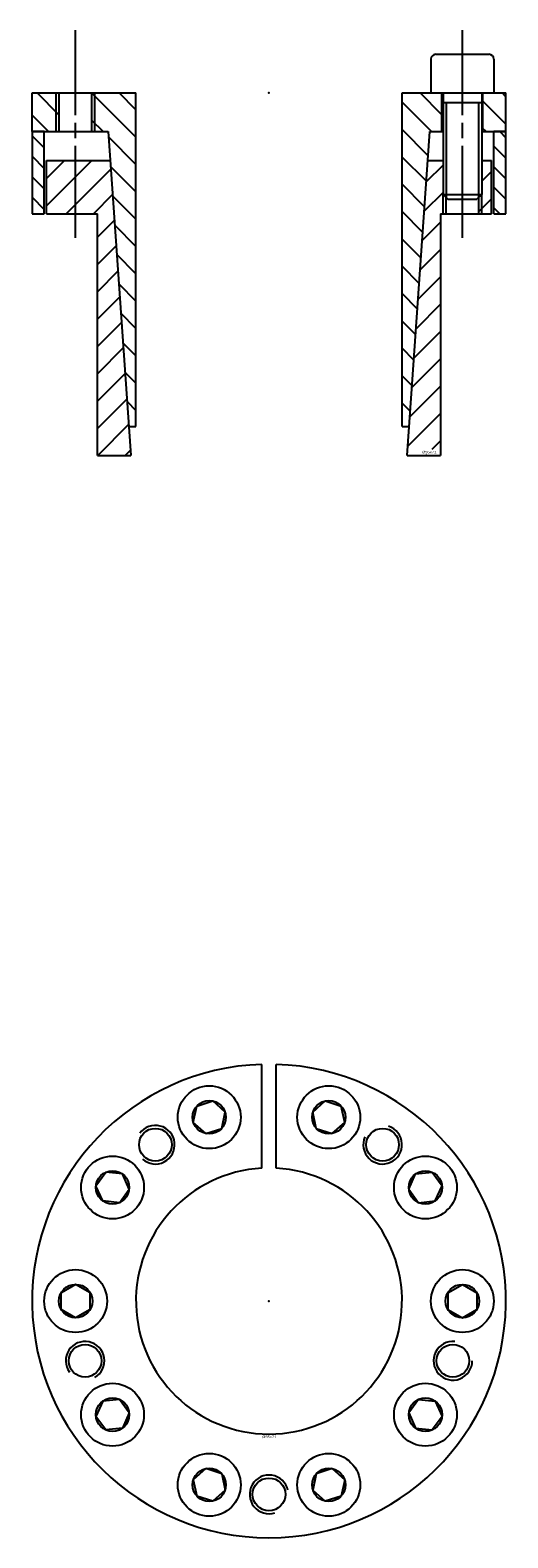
# Model space of a CAD drawing. Extents: x -49 to 49, y -49 to 263.
import ezdxf
from ezdxf.enums import TextEntityAlignment as Align

# ---------------------------------------------------------------- set-up
doc = ezdxf.new("R2010")
doc.units = 0
doc.linetypes.add('CADRA_CENTERLINE', pattern=[25.4, 19.05, -1.5875, 3.175, -1.5875])
doc.linetypes.add('CADRA_SOLID', pattern=[0])
doc.layers.get('0').update_dxf_attribs({"color": 112, "linetype": 'CADRA_SOLID'})

# ---------------------------------------------------------------- blocks, each defined once
blk = doc.blocks.new('BLOCK1')
for p, q in [((-1.5, 27.47), (-1.5, 48.98)), ((1.5, 27.47), (1.5, 48.98)), ((-14.94, 40.36), (-11.64, 41.43)), ((-9.07, 39.11), (-11.64, 41.43)), ((9.07, 39.11), (11.64, 41.43)), ((11.64, 41.43), (14.94, 40.36)), ((-15.66, 36.97), (-14.94, 40.36)), ((-9.79, 35.72), (-9.07, 39.11)), ((9.79, 35.72), (9.07, 39.11)), ((15.66, 36.97), (14.94, 40.36)), ((-13.08, 34.65), (-15.66, 36.97)), ((-13.08, 34.65), (-9.79, 35.72)), ((9.79, 35.72), (13.08, 34.65)), ((13.08, 34.65), (15.66, 36.97)), ((-35.81, 23.87), (-33.77, 26.68)), ((-30.32, 26.31), (-33.77, 26.68)), ((-28.92, 23.15), (-30.32, 26.31)), ((28.92, 23.15), (30.32, 26.31)), ((30.32, 26.31), (33.77, 26.68)), ((33.77, 26.68), (35.81, 23.87)), ((-34.4, 20.71), (-35.81, 23.87)), ((-30.95, 20.35), (-28.92, 23.15)), ((28.92, 23.15), (30.95, 20.35)), ((34.4, 20.71), (35.81, 23.87)), ((-30.95, 20.35), (-34.4, 20.71)), ((30.95, 20.35), (34.4, 20.71)), ((-40, 3.46), (-43, 1.73)), ((-37, 1.73), (-40, 3.46)), ((37, 1.73), (40, 3.46)), ((40, 3.46), (43, 1.73)), ((-43, -1.73), (-43, 1.73)), ((-37, -1.73), (-37, 1.73)), ((37, 1.73), (37, -1.73)), ((43, 1.73), (43, -1.73)), ((-40, -3.46), (-43, -1.73)), ((-37, -1.73), (-40, -3.46)), ((37, -1.73), (40, -3.46)), ((40, -3.46), (43, -1.73)), ((-34.4, -20.71), (-35.81, -23.87)), ((-30.95, -20.35), (-34.4, -20.71)), ((-28.92, -23.15), (-30.95, -20.35)), ((30.95, -20.35), (28.92, -23.15)), ((30.95, -20.35), (34.4, -20.71)), ((34.4, -20.71), (35.81, -23.87)), ((-33.77, -26.68), (-35.81, -23.87)), ((-28.92, -23.15), (-30.32, -26.31)), ((28.92, -23.15), (30.32, -26.31)), ((35.81, -23.87), (33.77, -26.68)), ((-30.32, -26.31), (-33.77, -26.68)), ((30.32, -26.31), (33.77, -26.68)), ((-13.08, -34.65), (-15.66, -36.97)), ((-15.66, -36.97), (-14.94, -40.36)), ((-9.79, -35.72), (-13.08, -34.65)), ((-9.79, -35.72), (-9.07, -39.11)), ((9.79, -35.72), (9.07, -39.11)), ((13.08, -34.65), (9.79, -35.72)), ((13.08, -34.65), (15.66, -36.97)), ((15.66, -36.97), (14.94, -40.36)), ((-11.64, -41.43), (-14.94, -40.36)), ((-9.07, -39.11), (-11.64, -41.43)), ((9.07, -39.11), (11.64, -41.43)), ((14.94, -40.36), (11.64, -41.43))]:
    blk.add_line(p, q)
for centre, radius in [((-12.36, 38.04), 6.5), ((12.36, 38.04), 6.5), ((-12.36, 38.04), 3.46), ((12.36, 38.04), 3.46), ((-23.51, 32.36), 3.38), ((23.51, 32.36), 3.38), ((-32.36, 23.51), 6.5), ((32.36, 23.51), 6.5), ((-32.36, 23.51), 3.46), ((32.36, 23.51), 3.46), ((-40, 0), 6.5), ((40, 0), 6.5), ((-40, 0), 3.46), ((40, 0), 3.46), ((-38.04, -12.36), 3.38), ((38.04, -12.36), 3.38), ((-32.36, -23.51), 6.5), ((32.36, -23.51), 6.5), ((-32.36, -23.51), 3.46), ((32.36, -23.51), 3.46), ((-12.36, -38.04), 6.5), ((12.36, -38.04), 6.5), ((-12.36, -38.04), 3.46), ((0, -40), 3.38), ((12.36, -38.04), 3.46)]:
    blk.add_circle(centre, radius)
for centre, radius, start, end in [((0, 0), 49, 91.7542, 448.2458), ((-23.51, 32.36), 4, 228.3722, 504), ((23.51, 32.36), 4, 156.3722, 432), ((0, 0), 27.52, 93.1251, 446.8749), ((-38.04, -12.36), 4, 300.3722, 576), ((38.04, -12.36), 4, 84.3722, 360), ((0, -40), 4, 12.3722, 288)]:
    blk.add_arc(centre, radius, start, end)
blk.add_point((0, 0))
blk.add_text('%%c55x71', height=0.5).set_placement((-1.44, -28.36), (1.55, -28.36), align=Align.FIT)
blk = doc.blocks.new('_X2')
for p, q in [((-46.5, -11.36), (-49, -8.86)), ((47.73, -8), (49, -9.27)), ((49, -13.52), (46.5, -11.02)), ((-49, -13.1), (-46.5, -15.6)), ((46.5, -15.26), (49, -17.76)), ((-46.5, -19.84), (-49, -17.34)), ((-49, -21.58), (-46.5, -24.08)), ((49, -22), (46.5, -19.5)), ((46.5, -23.75), (47.75, -25))]:
    blk.add_line(p, q)
blk = doc.blocks.new('_X1')
for p, q in [((-43.38, -4.58), (-47.96, 0)), ((-27.52, -3.47), (-30.99, 0)), ((49, -0.79), (48.21, 0)), ((-27.52, -9.13), (-36.63, -0.02)), ((33.58, -8), (27.52, -1.93)), ((35.75, -4.51), (31.24, 0)), ((49, -6.45), (44.25, -1.7)), ((-45.61, -8), (-49, -4.61)), ((-34.3, -8), (-36.63, -5.67)), ((-27.52, -14.78), (-33.19, -9.11)), ((32.92, -12.99), (27.52, -7.59)), ((44.9, -8), (44.25, -7.35)), ((-27.52, -20.44), (-32.76, -15.19)), ((32.55, -18.28), (27.52, -13.25)), ((-27.52, -26.1), (-32.34, -21.28)), ((32.18, -23.56), (27.52, -18.9)), ((31.81, -28.85), (27.52, -24.56)), ((-31.91, -27.36), (-27.52, -31.75)), ((31.44, -34.14), (27.52, -30.22)), ((-27.52, -37.41), (-31.49, -33.44)), ((31.07, -39.43), (27.52, -35.87)), ((-31.06, -39.52), (-27.52, -43.07)), ((30.7, -44.71), (27.52, -41.53)), ((-27.52, -48.73), (-30.64, -45.6)), ((30.33, -50), (27.52, -47.19)), ((-30.21, -51.69), (-27.52, -54.38)), ((29.96, -55.29), (27.52, -52.84)), ((-27.52, -60.04), (-29.79, -57.77)), ((29.59, -60.57), (27.52, -58.5)), ((-29.36, -63.85), (-27.52, -65.7)), ((29.22, -65.86), (27.52, -64.16))]:
    blk.add_line(p, q)
blk = doc.blocks.new('_X0')
for p, q in [((-42.28, -14), (-46, -17.72)), ((-36.63, -14), (-46, -23.37)), ((36, -14.91), (32.54, -18.37)), ((-32.72, -15.75), (-41.97, -25)), ((46, -16.23), (44, -18.23)), ((-32.35, -21.04), (-36.31, -25)), ((36, -20.57), (32.11, -24.45)), ((46, -21.88), (43.38, -24.51)), ((-31.98, -26.33), (-35.48, -29.83)), ((35.48, -26.74), (31.69, -30.54)), ((-31.61, -31.61), (-35.48, -35.48)), ((35.48, -32.4), (31.26, -36.62)), ((-31.24, -36.9), (-35.48, -41.14)), ((35.48, -38.05), (30.84, -42.7)), ((-30.87, -42.19), (-35.48, -46.8)), ((35.48, -43.71), (30.41, -48.78)), ((-30.5, -47.48), (-35.48, -52.46)), ((35.48, -49.37), (29.99, -54.86)), ((-30.14, -52.76), (-35.48, -58.11)), ((35.48, -55.02), (29.56, -60.95)), ((-29.77, -58.05), (-35.48, -63.77)), ((35.48, -60.68), (29.14, -67.03)), ((-29.4, -63.34), (-35.48, -69.43)), ((-29.03, -68.62), (-35.4, -75)), ((35.48, -66.34), (28.71, -73.11)), ((-28.66, -73.91), (-29.75, -75)), ((32.48, -75), (32.67, -74.81)), ((35.48, -72), (33.67, -73.81))]:
    blk.add_line(p, q)
blk = doc.blocks.new('BLOCK0')
at = {"linetype": 'CADRA_CENTERLINE'}
for p, q in [((-40, -30), (-40, 13)), ((40, -30), (40, 13))]:
    blk.add_line(p, q, dxfattribs=at)
for p, q in [((33.5, 7), (33.5, 0)), ((34.5, 8), (45.5, 8)), ((46.5, 7), (46.5, 0)), ((-49, -8), (-49, 0)), ((-49, 0), (-27.52, 0)), ((-27.52, -69), (-27.52, 0)), ((27.52, -69), (27.52, 0)), ((27.52, 0), (36, 0)), ((33.5, 0), (46.5, 0)), ((36, 0), (36, -21)), ((44, 0), (49, 0)), ((44, 0), (44, -21)), ((49, -8), (49, 0)), ((-44, -8), (-44, 0)), ((-43.38, -8), (-43.38, 0)), ((-36.63, -8), (-36.63, 0)), ((-36, -8), (-36, 0)), ((35.75, -8), (35.75, 0)), ((36, -2), (44, -2)), ((36.62, -2), (36.62, -21.63)), ((43.37, -2), (43.37, -21.63)), ((44.25, -8), (44.25, 0)), ((-49, -8), (-49, -25)), ((-46.5, -8), (-49, -8)), ((-49, -8), (-33.27, -8)), ((-46.5, -25), (-46.5, -8)), ((-33.27, -8), (-28.58, -75)), ((28.58, -75), (33.27, -8)), ((33.27, -8), (36, -8)), ((44, -8), (49, -8)), ((46.5, -25), (46.5, -8)), ((49, -8), (46.5, -8)), ((49, -25), (49, -8)), ((-46, -25), (-46, -14)), ((-46, -14), (-32.85, -14)), ((32.85, -14), (36, -14)), ((44, -14), (46, -14)), ((46, -25), (46, -14)), ((36, -25), (36, -21)), ((36, -21), (44, -21)), ((36, -21), (37, -22)), ((36.62, -25), (36.62, -21.63)), ((44, -21), (43, -22)), ((43.37, -21.63), (43.37, -25)), ((44, -25), (44, -21)), ((37, -22), (43, -22)), ((-49, -25), (-46.5, -25)), ((-46, -25), (-35.48, -25)), ((-35.48, -75), (-35.48, -25)), ((35.48, -25), (46, -25)), ((35.48, -25), (35.48, -75)), ((46.5, -25), (49, -25)), ((-29, -69), (-27.52, -69)), ((27.52, -69), (29, -69)), ((-35.48, -75), (-28.58, -75)), ((28.58, -75), (35.48, -75))]:
    blk.add_line(p, q)
for centre, start, end in [((34.5, 7), 90, 180), ((45.5, 7), 0, 90)]:
    blk.add_arc(centre, 1, start, end)
blk.add_point((0, 0))
for name in ['_X1', '_X2', '_X0']:
    blk.add_blockref(name, (0, 0))
blk.add_text('%%c55x71', height=0.5).set_placement((31.64, -74.56), (34.64, -74.56), align=Align.FIT)

msp = doc.modelspace()

# ---------------------------------------------------------------- block references
for name, p in [('BLOCK0', (0, 250)), ('BLOCK1', (0, 0))]:
    msp.add_blockref(name, p)

doc.saveas('drawing.dxf')
